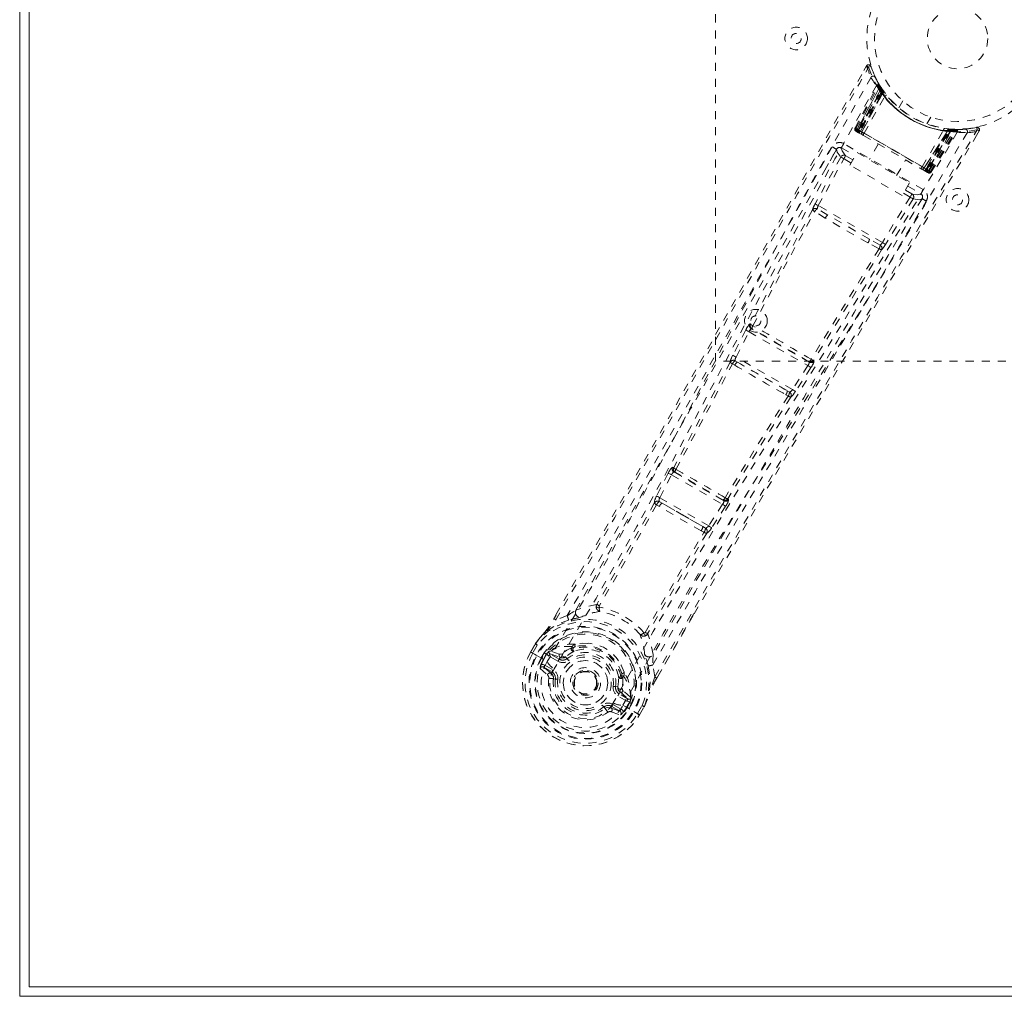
# Model space of a CAD drawing. Header units: inches. Extents: x 7.1 to 78.6, y 28.2 to 51.9.
# Tile 1 of 6: x 7.1 to 19.3, y 28.2 to 40.3. Entities that reach past the tile are written whole.
import ezdxf

# ---------------------------------------------------------------- set-up
doc = ezdxf.new("R2010")
doc.units = ezdxf.units.IN
doc.header["$MEASUREMENT"] = 0
doc.linetypes.add('SLD-Dashed', pattern=[0.075, 0.05, -0.025])
doc.linetypes.add('SLD-Solid', pattern=[0])

msp = doc.modelspace()

# ---------------------------------------------------------------- linework, layer by layer
at = {"color": 7, "linetype": 'SLD-Solid', "lineweight": 15}
for p, q in [((7.074, 28.199), (7.074, 51.949)), ((7.192, 28.317), (7.192, 51.831)), ((7.192, 51.831), (7.192, 28.317)), ((78.456, 28.317), (7.192, 28.317)), ((7.192, 28.317), (78.456, 28.317)), ((78.574, 28.199), (7.074, 28.199))]:
    msp.add_line(p, q, dxfattribs=at)
at = {"color": 7, "linetype": 'SLD-Dashed', "lineweight": 0}
for p, q in [((15.699, 36.074), (15.699, 44.074)), ((17.571, 39.734), (17.538, 39.675)), ((17.597, 39.719), (17.625, 39.728)), ((17.643, 39.677), (17.624, 39.728)), ((17.428, 38.965), (17.712, 39.5)), ((17.439, 38.958), (17.72, 39.486)), ((17.455, 38.949), (17.731, 39.467)), ((17.733, 39.47), (17.456, 38.945)), ((17.74, 39.428), (17.462, 38.945)), ((17.72, 39.515), (17.712, 39.528)), ((17.72, 39.486), (17.712, 39.5)), ((17.722, 39.508), (17.715, 39.521)), ((17.759, 39.452), (17.73, 39.497)), ((17.772, 39.402), (17.731, 39.467)), ((17.74, 39.428), (17.764, 39.444)), ((17.745, 39.421), (17.74, 39.428)), ((17.745, 39.421), (17.768, 39.437)), ((17.748, 39.469), (17.764, 39.444)), ((17.748, 39.415), (17.772, 39.432)), ((17.753, 39.409), (17.776, 39.426)), ((17.771, 39.433), (17.762, 39.447)), ((17.764, 39.444), (17.768, 39.437)), ((17.771, 39.433), (17.771, 39.433)), ((17.468, 38.942), (17.745, 39.421)), ((17.473, 38.939), (17.748, 39.415)), ((17.753, 39.409), (17.479, 38.935)), ((17.76, 39.399), (17.489, 38.929)), ((17.495, 38.926), (17.764, 39.393)), ((17.513, 38.916), (17.772, 39.402)), ((17.773, 39.402), (17.514, 38.915)), ((17.54, 38.9), (17.797, 39.354)), ((17.748, 39.415), (17.753, 39.409)), ((17.76, 39.399), (17.783, 39.416)), ((17.764, 39.393), (17.76, 39.399)), ((17.764, 39.393), (17.787, 39.41)), ((17.772, 39.402), (17.773, 39.402)), ((17.783, 39.416), (17.787, 39.41)), ((18.02, 39.299), (17.972, 39.215)), ((18.318, 39.015), (18.367, 39.099)), ((17.428, 38.965), (17.439, 38.958)), ((17.455, 38.949), (17.513, 38.916)), ((17.462, 38.945), (17.468, 38.942)), ((18.333, 38.442), (17.468, 38.942)), ((17.479, 38.935), (17.473, 38.939)), ((17.479, 38.935), (18.322, 38.449)), ((18.287, 38.469), (18.579, 38.936)), ((18.58, 38.936), (18.288, 38.468)), ((18.342, 38.433), (18.658, 38.936)), ((18.579, 38.953), (18.586, 38.952)), ((18.579, 38.936), (18.58, 38.936)), ((18.657, 38.933), (18.58, 38.936)), ((18.586, 38.952), (18.583, 38.924)), ((18.598, 38.951), (18.596, 38.922)), ((18.607, 38.95), (18.599, 38.951)), ((18.606, 38.951), (18.603, 38.922)), ((18.615, 38.95), (18.606, 38.951)), ((18.608, 38.95), (18.607, 38.95)), ((18.683, 38.947), (18.608, 38.95)), ((18.612, 38.95), (18.61, 38.921)), ((18.612, 38.95), (18.62, 38.949)), ((18.62, 38.949), (18.618, 38.921)), ((18.62, 38.949), (18.63, 38.949)), ((18.719, 38.947), (18.704, 38.947)), ((18.936, 38.97), (18.883, 38.962)), ((18.968, 38.927), (18.942, 38.943)), ((17.448, 38.92), (17.454, 38.916)), ((17.459, 38.913), (17.465, 38.91)), ((17.467, 38.909), (17.514, 38.882)), ((17.475, 38.904), (17.481, 38.901)), ((17.514, 38.882), (17.481, 38.901)), ((17.489, 38.929), (17.495, 38.926)), ((18.307, 38.458), (17.495, 38.926)), ((17.514, 38.915), (17.513, 38.916)), ((17.532, 38.871), (17.525, 38.875)), ((18.261, 38.484), (18.525, 38.933)), ((18.576, 38.924), (18.307, 38.458)), ((18.312, 38.455), (18.583, 38.924)), ((18.322, 38.449), (18.596, 38.922)), ((18.603, 38.922), (18.328, 38.445)), ((18.61, 38.921), (18.333, 38.442)), ((18.339, 38.439), (18.618, 38.921)), ((18.346, 38.435), (18.657, 38.933)), ((18.362, 38.426), (18.678, 38.933)), ((18.373, 38.419), (18.694, 38.933)), ((18.583, 38.924), (18.576, 38.924)), ((18.596, 38.922), (18.603, 38.922)), ((18.618, 38.921), (18.61, 38.921)), ((18.694, 38.933), (18.678, 38.933)), ((18.933, 38.87), (18.968, 38.927)), ((18.934, 38.873), (18.967, 38.928)), ((18.934, 38.87), (18.968, 38.927)), ((17.197, 38.698), (17.056, 38.448)), ((17.203, 38.707), (17.198, 38.7)), ((17.26, 38.717), (17.431, 38.619)), ((18.273, 38.202), (17.29, 38.77)), ((17.717, 38.764), (17.606, 38.572)), ((17.251, 38.604), (16.934, 38.023)), ((16.973, 38.002), (17.29, 38.582)), ((17.38, 38.53), (17.29, 38.582)), ((17.402, 38.569), (17.312, 38.621)), ((17.364, 38.503), (17.454, 38.659)), ((17.454, 38.659), (18.104, 38.284)), ((17.944, 38.377), (18.055, 38.569)), ((18.014, 38.128), (17.364, 38.503)), ((18.259, 38.452), (18.306, 38.425)), ((18.292, 38.433), (18.259, 38.452)), ((18.288, 38.468), (18.287, 38.469)), ((18.288, 38.468), (18.346, 38.435)), ((18.307, 38.458), (18.312, 38.455)), ((18.328, 38.445), (18.322, 38.449)), ((18.292, 38.433), (18.297, 38.43)), ((18.307, 38.424), (18.313, 38.42)), ((18.318, 38.417), (18.325, 38.414)), ((18.333, 38.442), (18.339, 38.439)), ((18.362, 38.426), (18.373, 38.419)), ((18.104, 38.284), (18.014, 38.128)), ((18.081, 38.244), (18.243, 38.15)), ((18.111, 38.108), (17.767, 37.544)), ((18.149, 38.085), (17.805, 37.52)), ((18.111, 38.108), (18.029, 38.155)), ((18.133, 38.147), (18.052, 38.194)), ((18.111, 37.839), (18.258, 38.086)), ((18.259, 38.088), (18.262, 38.096)), ((17.091, 37.884), (16.959, 37.963)), ((17.767, 37.544), (16.973, 38.002)), ((17.06, 37.846), (16.928, 37.93)), ((17.606, 37.587), (17.091, 37.884)), ((17.727, 37.468), (17.588, 37.541)), ((17.74, 37.512), (17.606, 37.587)), ((16.134, 36.533), (16.125, 36.534)), ((16.075, 36.46), (15.913, 36.146)), ((15.953, 36.125), (16.114, 36.439)), ((16.114, 36.439), (16.843, 36.019)), ((16.142, 36.475), (16.151, 36.474)), ((16.86, 36.061), (16.142, 36.475)), ((21.699, 36.074), (15.699, 36.074)), ((15.909, 36.04), (15.937, 36.023)), ((15.971, 36.063), (15.944, 36.079)), ((16.652, 35.722), (15.953, 36.125)), ((15.971, 36.063), (16.589, 35.706)), ((16.843, 36.019), (16.652, 35.722)), ((16.854, 36.068), (16.86, 36.061)), ((16.92, 36.075), (16.914, 36.082)), ((16.88, 35.994), (16.689, 35.698)), ((16.571, 35.657), (16.599, 35.641)), ((16.589, 35.706), (16.616, 35.691)), ((15.113, 34.685), (14.969, 34.402)), ((15.008, 34.381), (15.153, 34.664)), ((15.153, 34.664), (15.787, 34.299)), ((15.181, 34.755), (15.166, 34.758)), ((15.183, 34.699), (15.198, 34.696)), ((15.801, 34.342), (15.183, 34.699)), ((15.036, 34.314), (15.002, 34.334)), ((15.614, 34.032), (15.008, 34.381)), ((15.036, 34.314), (15.541, 34.022)), ((15.787, 34.299), (15.614, 34.032)), ((15.791, 34.353), (15.801, 34.342)), ((15.851, 34.368), (15.861, 34.357)), ((14.968, 34.292), (15.003, 34.271)), ((15.824, 34.274), (15.651, 34.008)), ((15.521, 33.972), (15.556, 33.952)), ((15.575, 34.003), (15.541, 34.022)), ((14.258, 33.038), (14.258, 33.038)), ((13.694, 32.88), (13.72, 32.927)), ((13.722, 32.926), (13.695, 32.88)), ((13.861, 32.919), (13.72, 32.867)), ((15.432, 32.944), (14.97, 32.144)), ((14.971, 32.143), (15.435, 32.942)), ((14.826, 32.711), (14.826, 32.711)), ((13.407, 32.467), (13.465, 32.568)), ((13.466, 32.568), (13.407, 32.466)), ((13.407, 32.467), (13.41, 32.465)), ((13.41, 32.465), (13.456, 32.439)), ((13.49, 32.553), (13.433, 32.455)), ((13.467, 32.572), (13.465, 32.568)), ((13.638, 32.476), (13.633, 32.473)), ((13.638, 32.476), (13.653, 32.48)), ((13.653, 32.48), (13.653, 32.48)), ((13.653, 32.48), (13.653, 32.48)), ((13.762, 32.441), (13.653, 32.48)), ((13.921, 32.535), (13.912, 32.52)), ((13.938, 32.519), (13.929, 32.503)), ((13.942, 32.556), (13.96, 32.566)), ((13.456, 32.439), (13.476, 32.428)), ((13.476, 32.428), (13.613, 32.349)), ((13.539, 32.394), (13.574, 32.456)), ((13.539, 32.394), (13.539, 32.394)), ((13.599, 32.44), (13.565, 32.379)), ((13.569, 32.377), (13.565, 32.379)), ((13.609, 32.445), (13.569, 32.377)), ((13.599, 32.44), (13.574, 32.456)), ((13.574, 32.456), (13.574, 32.456)), ((13.6, 32.44), (13.614, 32.454)), ((13.614, 32.454), (13.609, 32.445)), ((13.746, 32.353), (13.633, 32.418)), ((13.648, 32.444), (13.773, 32.401)), ((13.761, 32.379), (13.648, 32.444)), ((13.773, 32.401), (13.761, 32.379)), ((13.841, 32.409), (13.859, 32.385)), ((13.525, 32.264), (13.616, 32.184)), ((13.66, 32.204), (13.569, 32.28)), ((13.569, 32.28), (13.67, 32.222)), ((13.584, 32.306), (13.685, 32.247)), ((13.66, 32.204), (13.67, 32.222)), ((13.697, 32.257), (13.698, 32.259)), ((14.946, 32.159), (14.92, 32.307)), ((13.69, 32.136), (13.69, 32.145)), ((13.714, 32.133), (13.69, 32.136)), ((13.947, 32.157), (13.951, 32.164)), ((13.951, 32.164), (13.96, 32.177)), ((14.526, 32.158), (14.535, 32.174)), ((14.559, 32.167), (14.55, 32.151)), ((14.565, 32.216), (14.567, 32.196)), ((14.46, 32.039), (14.489, 32.035)), ((14.645, 31.907), (14.556, 31.983)), ((14.601, 31.859), (14.488, 31.924)), ((14.516, 31.972), (14.503, 31.95)), ((14.616, 31.885), (14.503, 31.95)), ((14.516, 31.972), (14.616, 31.885)), ((14.641, 31.86), (14.637, 31.851)), ((14.637, 31.841), (14.641, 31.86)), ((14.645, 31.907), (14.648, 31.893)), ((14.648, 31.892), (14.648, 31.893)), ((14.648, 31.892), (14.648, 31.893)), ((14.649, 31.886), (14.648, 31.892)), ((14.329, 31.767), (14.314, 31.787)), ((14.329, 31.767), (14.365, 31.72)), ((14.402, 31.775), (14.412, 31.793)), ((14.513, 31.735), (14.402, 31.775)), ((14.412, 31.793), (14.513, 31.735)), ((14.427, 31.819), (14.528, 31.76)), ((14.431, 31.836), (14.43, 31.834)), ((14.551, 31.808), (14.688, 31.729)), ((14.637, 31.851), (14.597, 31.783)), ((14.597, 31.783), (14.602, 31.781)), ((14.602, 31.781), (14.637, 31.841)), ((14.663, 31.827), (14.628, 31.766)), ((14.663, 31.827), (14.637, 31.841)), ((14.663, 31.827), (14.663, 31.827)), ((14.732, 31.705), (14.789, 31.803)), ((14.756, 31.688), (14.814, 31.789)), ((14.757, 31.688), (14.815, 31.789)), ((14.815, 31.789), (14.817, 31.792)), ((14.407, 31.727), (14.521, 31.688)), ((14.688, 31.729), (14.708, 31.717)), ((14.708, 31.717), (14.753, 31.69)), ((14.753, 31.69), (14.757, 31.688))]:
    msp.add_line(p, q, dxfattribs=at)
at = {"color": 7, "linetype": 'SLD-Dashed', "lineweight": 0, "flags": 128}
for points in [[(13.72, 32.927), (14.998, 35.156), (16.287, 37.443), (17.571, 39.734)], [(13.72, 32.867), (14.451, 34.135), (15.18, 35.416), (15.891, 36.677), (16.012, 36.892), (16.139, 37.117), (16.244, 37.305), (16.356, 37.505), (16.478, 37.723), (16.611, 37.96), (16.717, 38.15), (16.846, 38.379), (17.004, 38.661), (17.107, 38.845), (17.233, 39.07), (17.361, 39.299), (17.483, 39.515), (17.597, 39.719)], [(17.571, 39.734), (17.571, 39.733), (17.573, 39.733), (17.579, 39.73), (17.587, 39.725), (17.592, 39.722), (17.597, 39.719)], [(17.623, 39.727), (17.618, 39.734), (17.613, 39.74), (17.606, 39.745), (17.598, 39.747), (17.591, 39.748), (17.583, 39.746), (17.577, 39.742), (17.572, 39.736)], [(17.627, 39.593), (17.11, 38.683), (16.604, 37.768), (16.109, 36.851), (15.62, 35.935), (15.133, 35.022), (14.64, 34.118), (14.134, 33.226), (13.614, 32.349)], [(17.693, 39.491), (17.179, 38.581), (16.676, 37.667), (16.183, 36.751), (15.698, 35.836), (15.214, 34.924), (14.723, 34.022), (14.219, 33.133), (13.698, 32.26)], [(17.716, 39.518), (17.716, 39.505), (17.713, 39.491)], [(17.734, 39.475), (17.732, 39.469), (17.731, 39.467)], [(14.946, 32.159), (15.68, 33.428), (16.424, 34.698), (17.16, 35.944), (17.273, 36.134), (17.39, 36.332), (17.494, 36.506), (17.595, 36.677), (17.705, 36.863), (17.782, 36.992), (17.862, 37.126), (17.942, 37.261), (18.002, 37.362), (18.074, 37.482), (18.157, 37.622), (18.326, 37.907), (18.431, 38.083), (18.561, 38.302), (18.695, 38.527), (18.822, 38.74), (18.942, 38.943)], [(17.462, 38.945), (17.449, 38.953), (17.438, 38.959), (17.43, 38.963), (17.428, 38.965)], [(17.439, 38.958), (17.442, 38.956), (17.45, 38.952), (17.461, 38.946), (17.473, 38.939)], [(17.455, 38.949), (17.453, 38.943), (17.452, 38.941)], [(17.489, 38.929), (17.482, 38.933), (17.476, 38.937), (17.47, 38.941), (17.464, 38.944), (17.46, 38.946), (17.457, 38.948), (17.455, 38.949), (17.455, 38.949)], [(18.576, 38.924), (18.577, 38.935), (18.578, 38.945), (18.579, 38.951), (18.579, 38.953)], [(18.936, 38.972), (18.893, 38.964), (18.883, 38.962)], [(18.965, 38.928), (18.967, 38.936), (18.968, 38.944), (18.967, 38.953), (18.964, 38.96), (18.959, 38.966), (18.953, 38.97), (18.946, 38.972), (18.938, 38.972)], [(18.696, 38.912), (18.166, 38.012), (17.626, 37.119), (17.079, 36.235), (16.528, 35.357), (15.982, 34.482), (15.446, 33.606), (14.928, 32.724), (14.431, 31.836)], [(18.818, 38.906), (18.288, 38.003), (17.749, 37.107), (17.202, 36.22), (16.653, 35.338), (16.106, 34.46), (15.57, 33.581), (15.05, 32.697), (14.551, 31.808)], [(15.435, 32.942), (16.29, 34.411), (17.626, 36.67), (18.934, 38.87)], [(17.451, 38.918), (17.452, 38.918), (17.454, 38.917), (17.456, 38.915), (17.459, 38.913)], [(17.466, 38.909), (17.467, 38.909), (17.468, 38.908)], [(17.514, 38.915), (17.517, 38.913), (17.523, 38.91), (17.531, 38.906), (17.54, 38.9)], [(17.532, 38.871), (17.708, 38.77), (17.886, 38.667), (18.064, 38.564), (18.24, 38.463)], [(17.54, 38.9), (17.719, 38.797), (17.901, 38.692), (18.082, 38.587), (18.261, 38.484)], [(17.146, 38.73), (17.08, 38.612), (16.995, 38.461), (16.893, 38.279), (16.774, 38.065), (16.652, 37.848), (16.545, 37.657), (16.47, 37.522), (16.402, 37.402), (16.343, 37.296), (16.267, 37.161), (16.187, 37.019), (16.111, 36.882), (15.713, 36.173), (15.311, 35.46), (14.832, 34.613), (14.342, 33.754), (13.861, 32.919)], [(17.198, 38.7), (17.205, 38.663), (17.251, 38.604)], [(17.29, 38.77), (17.279, 38.75), (17.269, 38.733), (17.262, 38.722), (17.26, 38.717)], [(17.312, 38.621), (17.267, 38.681), (17.26, 38.717)], [(17.29, 38.582), (17.276, 38.59), (17.264, 38.597), (17.255, 38.602), (17.251, 38.604)], [(17.312, 38.621), (17.312, 38.62), (17.31, 38.618), (17.308, 38.614), (17.306, 38.609), (17.302, 38.603), (17.298, 38.597), (17.294, 38.59), (17.29, 38.582)], [(18.24, 38.463), (18.243, 38.461), (18.245, 38.46), (18.246, 38.459), (18.247, 38.459)], [(18.261, 38.484), (18.271, 38.478), (18.279, 38.474), (18.284, 38.47), (18.287, 38.469)], [(18.346, 38.435), (18.346, 38.435), (18.344, 38.436), (18.341, 38.438), (18.337, 38.44), (18.332, 38.443), (18.326, 38.447), (18.319, 38.451), (18.312, 38.455)], [(18.313, 38.42), (18.316, 38.419), (18.319, 38.417), (18.321, 38.416), (18.321, 38.416)], [(18.328, 38.445), (18.341, 38.438), (18.351, 38.432), (18.359, 38.427), (18.362, 38.426)], [(18.373, 38.419), (18.371, 38.42), (18.364, 38.425), (18.353, 38.431), (18.339, 38.439)], [(18.243, 38.15), (18.246, 38.154), (18.252, 38.166), (18.262, 38.182), (18.273, 38.202)], [(18.133, 38.147), (18.133, 38.146), (18.131, 38.144), (18.129, 38.14), (18.127, 38.135), (18.123, 38.129), (18.119, 38.123), (18.115, 38.116), (18.111, 38.108)], [(18.149, 38.085), (18.145, 38.088), (18.137, 38.093), (18.125, 38.1), (18.111, 38.108)], [(18.243, 38.15), (18.208, 38.137), (18.133, 38.147)], [(18.149, 38.085), (18.224, 38.075), (18.259, 38.088)], [(14.92, 32.307), (15.181, 32.757), (15.449, 33.218), (15.724, 33.689), (15.984, 34.133), (16.253, 34.59), (16.533, 35.065), (16.783, 35.486), (16.914, 35.708), (17.053, 35.942), (17.2, 36.19), (17.356, 36.452), (17.496, 36.689), (17.62, 36.896), (17.717, 37.06), (17.827, 37.244), (17.951, 37.452), (18.066, 37.645), (18.164, 37.811), (18.246, 37.948), (18.311, 38.057)], [(16.973, 38.002), (16.959, 38.009), (16.947, 38.016), (16.938, 38.021), (16.934, 38.023)], [(16.9, 37.948), (16.514, 37.241), (16.134, 36.533)], [(16.162, 36.513), (16.542, 37.221), (16.928, 37.93)], [(17.588, 37.541), (17.324, 37.693), (17.06, 37.846)], [(17.606, 37.587), (17.348, 37.735), (17.091, 37.884)], [(17.805, 37.52), (17.801, 37.523), (17.792, 37.528), (17.78, 37.536), (17.767, 37.544)], [(17.727, 37.468), (17.306, 36.78), (16.883, 36.096)], [(17.757, 37.453), (17.337, 36.766), (16.914, 36.082)], [(16.114, 36.439), (16.101, 36.446), (16.088, 36.453), (16.079, 36.458), (16.075, 36.46)], [(15.913, 36.146), (15.899, 36.117), (15.898, 36.115)], [(15.953, 36.125), (15.939, 36.132), (15.926, 36.139), (15.917, 36.144), (15.913, 36.146)], [(15.881, 36.061), (15.532, 35.406), (15.181, 34.755)], [(15.209, 34.732), (15.56, 35.384), (15.909, 36.04)], [(16.88, 35.994), (16.876, 35.997), (16.868, 36.003), (16.856, 36.01), (16.843, 36.019)], [(16.599, 35.641), (16.206, 35.011), (15.817, 34.381)], [(16.689, 35.698), (16.685, 35.7), (16.677, 35.706), (16.665, 35.713), (16.652, 35.722)], [(16.689, 35.698), (16.671, 35.671), (16.67, 35.669)], [(16.631, 35.628), (16.239, 34.997), (15.851, 34.368)], [(15.153, 34.664), (15.14, 34.671), (15.127, 34.678), (15.118, 34.682), (15.113, 34.685)], [(15.153, 34.664), (15.157, 34.672), (15.161, 34.679), (15.165, 34.686), (15.169, 34.691), (15.177, 34.698), (15.183, 34.699)], [(14.94, 34.315), (14.589, 33.686), (14.231, 33.063)], [(15.008, 34.381), (14.995, 34.388), (14.983, 34.395), (14.973, 34.399), (14.969, 34.402)], [(15.541, 34.022), (15.288, 34.167), (15.036, 34.314)], [(15.801, 34.342), (15.803, 34.336), (15.801, 34.326), (15.799, 34.32), (15.796, 34.313), (15.791, 34.306), (15.787, 34.299)], [(15.824, 34.274), (15.82, 34.277), (15.811, 34.283), (15.799, 34.291), (15.787, 34.299)], [(14.968, 34.292), (14.617, 33.662), (14.258, 33.038)], [(15.521, 33.972), (15.261, 34.12), (15.003, 34.271)], [(14.826, 32.711), (15.186, 33.333), (15.556, 33.952)], [(15.59, 33.94), (15.221, 33.321), (14.86, 32.7)], [(15.575, 34.003), (15.576, 34.003), (15.579, 34.003), (15.583, 34.004), (15.592, 34.01), (15.603, 34.019), (15.614, 34.032)], [(15.651, 34.008), (15.647, 34.011), (15.638, 34.016), (15.626, 34.024), (15.614, 34.032)], [(14.225, 33.057), (14.094, 33.031), (13.969, 32.987)], [(14.225, 33.057), (14.222, 33.047), (14.221, 33.037), (14.223, 33.029), (14.228, 33.022), (14.235, 33.018), (14.244, 33.017), (14.253, 33.019), (14.261, 33.024)], [(13.878, 32.864), (13.729, 32.807), (13.584, 32.713)], [(13.72, 32.867), (13.715, 32.87), (13.71, 32.873), (13.705, 32.875), (13.7, 32.878), (13.697, 32.879), (13.695, 32.88), (13.694, 32.88), (13.694, 32.88)], [(14.025, 32.898), (14.017, 32.895), (14.005, 32.892)], [(13.584, 32.713), (13.529, 32.652), (13.467, 32.572)], [(13.584, 32.713), (13.579, 32.709), (13.577, 32.704)], [(13.465, 32.568), (13.524, 32.646), (13.577, 32.704)], [(14.811, 32.706), (14.811, 32.696), (14.814, 32.687), (14.819, 32.68), (14.826, 32.677), (14.835, 32.676), (14.843, 32.678), (14.851, 32.683), (14.858, 32.691)], [(14.926, 32.435), (14.901, 32.565), (14.858, 32.691)], [(13.433, 32.455), (13.428, 32.457), (13.422, 32.46), (13.417, 32.463), (13.413, 32.465), (13.41, 32.466), (13.408, 32.467), (13.407, 32.468), (13.407, 32.467)], [(13.465, 32.568), (13.465, 32.568), (13.465, 32.568), (13.468, 32.567), (13.471, 32.565), (13.475, 32.562), (13.48, 32.56), (13.485, 32.557), (13.49, 32.553)], [(13.467, 32.572), (13.468, 32.571), (13.469, 32.57), (13.472, 32.568), (13.475, 32.566), (13.478, 32.563), (13.482, 32.56), (13.486, 32.557), (13.49, 32.553)], [(13.912, 32.52), (13.857, 32.49), (13.797, 32.447)], [(13.947, 32.478), (13.897, 32.45), (13.841, 32.409)], [(14.118, 32.575), (14.054, 32.579), (13.96, 32.566)], [(13.565, 32.379), (13.562, 32.381), (13.556, 32.384), (13.548, 32.389), (13.539, 32.394)], [(13.599, 32.44), (13.6, 32.44), (13.6, 32.44)], [(13.633, 32.418), (13.619, 32.43), (13.609, 32.445)], [(13.648, 32.444), (13.648, 32.444), (13.647, 32.442), (13.646, 32.44), (13.644, 32.436), (13.641, 32.432), (13.639, 32.428), (13.636, 32.423), (13.633, 32.418)], [(13.746, 32.353), (13.749, 32.358), (13.751, 32.363), (13.754, 32.367), (13.756, 32.371), (13.758, 32.374), (13.76, 32.377), (13.76, 32.379), (13.761, 32.379)], [(13.797, 32.447), (13.777, 32.439), (13.762, 32.441)], [(13.877, 32.361), (13.874, 32.366), (13.871, 32.37), (13.867, 32.375), (13.865, 32.378), (13.862, 32.381), (13.861, 32.383), (13.86, 32.385), (13.859, 32.385)], [(14.565, 32.216), (14.53, 32.304), (14.495, 32.358)], [(14.826, 32.418), (14.822, 32.431), (14.821, 32.439)], [(13.538, 32.312), (13.562, 32.313), (13.584, 32.306)], [(13.584, 32.306), (13.581, 32.301), (13.578, 32.296), (13.576, 32.292), (13.573, 32.288), (13.572, 32.284), (13.57, 32.282), (13.569, 32.28), (13.569, 32.28)], [(14.43, 31.834), (14.387, 31.771), (14.329, 31.718), (14.261, 31.678), (14.185, 31.653), (14.104, 31.643), (14.022, 31.649), (13.942, 31.67), (13.866, 31.705), (13.798, 31.752), (13.74, 31.811), (13.694, 31.879), (13.662, 31.954), (13.646, 32.033), (13.646, 32.112), (13.663, 32.188), (13.697, 32.257)], [(13.685, 32.247), (13.682, 32.243), (13.679, 32.238), (13.677, 32.233), (13.674, 32.229), (13.673, 32.226), (13.671, 32.224), (13.67, 32.222), (13.67, 32.222)], [(14.114, 32.24), (14.155, 32.227), (14.17, 32.218)], [(14.864, 32.294), (14.889, 32.137), (14.881, 31.964)], [(13.743, 32.129), (13.738, 32.13), (13.732, 32.131), (13.727, 32.132), (13.723, 32.132), (13.719, 32.133), (13.716, 32.133), (13.714, 32.133), (13.714, 32.133)], [(14.489, 32.035), (14.497, 32.104), (14.495, 32.161)], [(14.55, 32.151), (14.552, 32.089), (14.544, 32.016)], [(14.971, 32.143), (14.971, 32.143), (14.971, 32.144), (14.969, 32.145), (14.965, 32.147), (14.961, 32.15), (14.956, 32.153), (14.951, 32.156), (14.946, 32.159)], [(14.43, 32.042), (14.436, 32.042), (14.441, 32.041), (14.446, 32.04), (14.451, 32.04), (14.454, 32.039), (14.457, 32.039), (14.459, 32.039), (14.46, 32.039)], [(14.544, 32.016), (14.547, 31.994), (14.556, 31.983)], [(14.488, 31.924), (14.491, 31.929), (14.494, 31.934), (14.497, 31.939), (14.499, 31.942), (14.501, 31.946), (14.502, 31.948), (14.503, 31.95), (14.503, 31.95)], [(14.601, 31.859), (14.604, 31.864), (14.607, 31.869), (14.609, 31.874), (14.611, 31.877), (14.613, 31.881), (14.615, 31.883), (14.616, 31.885), (14.616, 31.885)], [(14.637, 31.851), (14.618, 31.853), (14.601, 31.859)], [(14.815, 31.789), (14.853, 31.879), (14.877, 31.953)], [(14.817, 31.792), (14.852, 31.876), (14.881, 31.964)], [(14.877, 31.953), (14.88, 31.958), (14.881, 31.964)], [(14.296, 31.81), (14.299, 31.806), (14.303, 31.801), (14.306, 31.797), (14.309, 31.794), (14.311, 31.791), (14.313, 31.789), (14.314, 31.787), (14.314, 31.787)], [(14.345, 31.777), (14.336, 31.772), (14.329, 31.767)], [(14.402, 31.775), (14.363, 31.781), (14.345, 31.777)], [(14.427, 31.819), (14.425, 31.814), (14.422, 31.809), (14.419, 31.805), (14.417, 31.801), (14.415, 31.797), (14.414, 31.795), (14.413, 31.793), (14.412, 31.793)], [(14.513, 31.735), (14.514, 31.735), (14.515, 31.737), (14.516, 31.739), (14.518, 31.742), (14.52, 31.746), (14.523, 31.751), (14.525, 31.756), (14.528, 31.76)], [(14.528, 31.76), (14.546, 31.745), (14.557, 31.724)], [(14.637, 31.841), (14.637, 31.841), (14.637, 31.841)], [(14.817, 31.792), (14.816, 31.793), (14.814, 31.793), (14.812, 31.794), (14.808, 31.796), (14.804, 31.797), (14.8, 31.799), (14.795, 31.801), (14.789, 31.803)], [(14.789, 31.803), (14.795, 31.8), (14.8, 31.797), (14.805, 31.794), (14.809, 31.792), (14.812, 31.79), (14.814, 31.789), (14.815, 31.788), (14.815, 31.789)], [(14.757, 31.688), (14.757, 31.688), (14.756, 31.689), (14.755, 31.69), (14.752, 31.692), (14.748, 31.695), (14.743, 31.698), (14.738, 31.701), (14.732, 31.705)]]:
    msp.add_lwpolyline(points, dxfattribs=at)
at = {"color": 7, "linetype": 'SLD-Dashed', "lineweight": 0}
for centre, radius in [((18.699, 40.074), 1.125), ((18.699, 40.074), 1.03), ((18.699, 40.074), 0.375), ((16.699, 40.074), 0.14), ((16.699, 40.074), 0.0625), ((18.699, 38.074), 0.14), ((18.699, 38.074), 0.0625), ((16.199, 36.574), 0.141), ((16.199, 36.574), 0.0625), ((14.087, 32.086), 0.7), ((14.087, 32.086), 0.69), ((14.087, 32.086), 0.623), ((14.087, 32.086), 0.32), ((14.087, 32.086), 0.275), ((14.087, 32.086), 0.188), ((14.087, 32.086), 0.156), ((14.087, 32.086), 0.142), ((14.087, 32.086), 0.14), ((14.087, 32.086), 0.138)]:
    msp.add_circle(centre, radius, dxfattribs=at)
for centre, radius, start, end in [((17.597, 39.719), 0.03, 17.8637, 150.7198), ((18.723, 40.112), 1.212, 198.173, 205.3231), ((18.699, 40.074), 1.158, 197.8705, 282.1289), ((18.695, 40.073), 1.123, 197.9074, 205.3634), ((17.653, 39.578), 0.03, 25.9357, 149.8269), ((18.807, 40.287), 1.37, 210.4501, 215.5689), ((18.699, 40.074), 1.128, 205.3516, 210.4873), ((17.723, 39.459), 0.0429, 84.1661, 133.0238), ((18.714, 40.102), 1.19, 210.8886, 269.1114), ((17.686, 39.514), 0.03, 331.9826, 28.9574), ((18.728, 40.091), 1.161, 208.9738, 209.8307), ((18.491, 39.757), 0.82, 198.2576, 203.6395), ((17.65, 39.492), 0.0714, 1.6397, 28.9275), ((18.72, 40.089), 1.156, 209.9652, 214.0294), ((17.694, 39.5), 0.0299, 331.9028, 29.7227), ((18.696, 40.073), 1.125, 209.7332, 214.7313), ((18.492, 39.754), 0.817, 199.1594, 204.4819), ((18.699, 40.074), 1.128, 210.4891, 269.511), ((17.705, 39.481), 0.0299, 331.8031, 30.7746), ((18.693, 40.07), 1.121, 210.7888, 215.7503), ((17.704, 39.482), 0.03, 346.905, 31.2578), ((18.479, 39.745), 0.798, 200.3572, 205.7091), ((17.747, 39.416), 0.0297, 331.4791, 34.5689), ((17.746, 39.417), 0.0297, 331.4704, 34.5297), ((18.698, 40.073), 1.155, 214.3785, 265.6215), ((18.698, 40.073), 1.155, 215.0797, 264.9204), ((18.698, 40.073), 1.155, 216.0602, 263.9397), ((18.436, 39.708), 0.73, 204.7881, 208.9964), ((17.781, 39.384), 0.0346, 298.9854, 345.1407), ((18.68, 40.042), 1.12, 217.9469, 262.0531), ((17.454, 38.951), 0.03, 151.9983, 239.9931), ((17.502, 38.972), 0.0742, 185.9495, 223.2631), ((17.466, 38.944), 0.03, 151.9678, 239.9717), ((17.482, 38.935), 0.03, 151.9264, 239.9401), ((17.821, 38.729), 0.412, 149.0121, 153.0365), ((17.976, 38.641), 0.584, 149.3914, 152.0423), ((17.845, 38.716), 0.427, 149.0478, 152.9363), ((18.56, 38.934), 0.0345, 134.8518, 181.0225), ((18.513, 39.663), 0.73, 271.0018, 275.2154), ((18.604, 38.921), 0.0297, 85.4277, 148.5223), ((18.605, 38.921), 0.0297, 85.482, 148.5177), ((18.699, 40.074), 1.127, 264.264, 269.1959), ((18.604, 38.81), 0.138, 59.4139, 83.4611), ((18.682, 38.917), 0.0299, 89.2284, 148.1941), ((18.682, 38.919), 0.0273, 87.6489, 152.3054), ((18.699, 40.045), 1.098, 268.6328, 270.2652), ((18.704, 38.917), 0.0299, 90.273, 148.0947), ((18.699, 40.074), 1.128, 269.511, 274.6484), ((18.654, 38.922), 0.0429, 346.9745, 35.8338), ((18.72, 38.917), 0.03, 91.0435, 148.0221), ((18.7, 40.067), 1.12, 274.6278, 282.0881), ((18.792, 38.92), 0.03, 330.1715, 94.0656), ((18.942, 38.943), 0.03, 329.2832, 102.1369), ((18.862, 38.941), 0.0803, 1.4828, 22.9729), ((17.547, 39.056), 0.166, 229.5958, 238.3439), ((17.874, 38.699), 0.448, 149.1026, 152.8072), ((17.878, 38.697), 0.447, 149.0868, 152.8028), ((17.54, 38.901), 0.0299, 151.7962, 239.8164), ((17.54, 38.901), 0.0299, 151.7986, 239.8077), ((17.567, 38.877), 0.0354, 139.2756, 189.1985), ((18.522, 39.729), 0.808, 274.3241, 279.6086), ((18.526, 39.728), 0.809, 275.4922, 280.8668), ((18.527, 39.739), 0.824, 276.3716, 281.7314), ((18.829, 40.275), 1.369, 264.4305, 269.5497), ((18.72, 40.11), 1.209, 274.6689, 281.8403), ((-419.274, 281.598), 499.506, 330.15116, 330.90395), ((17.237, 38.679), 0.105, 60.0052, 150.7368), ((16.377, 37.326), 1.601, 59.1353, 61.2828), ((17.237, 38.682), 0.0423, 58.0394, 143.4296), ((17.29, 38.582), 0.0451, 60.4321, 150.8981), ((18.226, 38.497), 0.0369, 291.8567, 339.663), ((18.262, 38.485), 0.0299, 240.1839, 328.2074), ((18.262, 38.484), 0.0299, 240.1876, 328.2021), ((17.918, 38.674), 0.444, 327.1779, 330.9136), ((17.924, 38.67), 0.444, 327.1781, 330.9135), ((17.951, 38.655), 0.425, 327.0552, 330.9618), ((18.319, 38.458), 0.0356, 232.0655, 320.2958), ((18.321, 38.451), 0.03, 240.0625, 328.0677), ((17.817, 38.733), 0.586, 327.967, 330.6057), ((18.392, 38.566), 0.164, 241.7092, 250.6212), ((17.972, 38.643), 0.413, 326.9684, 330.9842), ((18.336, 38.442), 0.03, 240.0283, 328.0326), ((18.343, 38.487), 0.0742, 256.7382, 294.0524), ((18.348, 38.435), 0.03, 240.004, 328.0056), ((18.221, 38.111), 0.105, 329.262, 59.9945), ((446.838, -218.452), 499.492, 149.09603, 149.84884), ((18.111, 38.108), 0.0451, 329.0354, 59.5735), ((18.223, 38.112), 0.0423, 336.5713, 61.962), ((17.482, 36.693), 1.597, 58.7144, 60.8672), ((17.281, 37.823), 0.401, 150.0776, 161.837), ((16.938, 37.922), 0.0456, 61.7557, 145.824), ((17.021, 37.872), 0.109, 124.2125, 148.3418), ((17.064, 37.949), 0.105, 149.6307, 172.4717), ((16.992, 38.055), 0.141, 229.4714, 243.0528), ((17.142, 37.812), 0.0888, 125.6061, 157.6379), ((17.518, 37.595), 0.0888, 322.3577, 354.402), ((17.629, 37.521), 0.111, 331.7908, 355.6534), ((17.676, 37.596), 0.105, 307.5286, 330.3644), ((17.716, 37.473), 0.0456, 334.1701, 58.2461), ((17.458, 37.721), 0.402, 318.1501, 329.9185), ((17.803, 37.585), 0.139, 236.8582, 250.6149), ((16.269, 36.383), 0.209, 133.5096, 158.4121), ((16.165, 36.514), 0.0451, 152.9183, 239.4073), ((16.174, 36.513), 0.0451, 152.992, 239.3766), ((16.2, 36.595), 0.0911, 223.0102, 244.8321), ((16.206, 36.48), 0.055, 143.1627, 186.33), ((-1.801, 4.568), 36.649, 59.349, 60.6511), ((16.169, 36.425), 0.0563, 118.2404, 165.737), ((0.098, 7.856), 32.813, 59.2908, 60.7092), ((16.017, 36.048), 0.136, 150.7133, 174.7145), ((15.922, 36.039), 0.0456, 61.2557, 151.8222), ((15.944, 36.116), 0.0837, 221.1224, 245.2117), ((15.989, 36.005), 0.0867, 121.6199, 156.5789), ((16.013, 35.993), 0.0814, 121.3056, 158.7563), ((32.654, 64.245), 32.801, 239.3608, 240.6391), ((16.011, 36.09), 0.068, 148.3634, 188.9081), ((32.955, 64.767), 33.353, 239.3869, 240.613), ((16.803, 36.059), 0.0564, 314.2693, 1.7532), ((16.833, 36.118), 0.0546, 293.524, 336.9855), ((16.877, 36.107), 0.0451, 240.6199, 327.0137), ((16.882, 36.1), 0.0451, 240.5948, 327.0797), ((16.717, 36.124), 0.209, 321.5817, 346.4977), ((16.935, 36.171), 0.0908, 235.1468, 257.025), ((16.507, 35.708), 0.0814, 321.2418, 358.6918), ((16.529, 35.693), 0.0869, 323.459, 358.3424), ((16.648, 35.71), 0.0843, 234.8743, 258.794), ((16.592, 35.754), 0.068, 291.1054, 331.6301), ((16.595, 35.654), 0.0424, 10.4337, 60.4307), ((16.553, 35.739), 0.136, 305.3382, 329.2466), ((16.593, 35.651), 0.0448, 327.9318, 12.9071), ((15.267, 34.629), 0.163, 128.1258, 160.2218), ((15.206, 34.738), 0.0451, 153.2248, 239.1412), ((15.221, 34.734), 0.0451, 153.3887, 239.108), ((15.241, 34.8), 0.075, 217.071, 244.8899), ((15.256, 34.698), 0.0578, 144.229, 182.3477), ((-0.802, 6.299), 32.594, 59.398, 60.6018), ((-3.168, 2.2), 37.364, 59.4614, 60.5382), ((15.121, 34.304), 0.181, 147.2168, 176.47), ((14.981, 34.293), 0.0457, 61.8535, 151.7292), ((15, 34.358), 0.073, 215.7525, 244.5933), ((15.063, 34.25), 0.104, 125.9735, 156.1361), ((15.057, 34.351), 0.0575, 147.8227, 197.5887), ((15.096, 34.233), 0.101, 126.5253, 157.7648), ((15.765, 34.404), 0.0574, 297.5041, 335.9274), ((15.813, 34.393), 0.0451, 240.8955, 326.6087), ((15.823, 34.382), 0.0451, 240.8621, 326.7706), ((15.86, 34.442), 0.0749, 235.0968, 262.9436), ((15.699, 34.38), 0.163, 319.7758, 351.8758), ((15.441, 34.033), 0.101, 322.2383, 353.4715), ((15.472, 34.013), 0.104, 323.861, 354.0283), ((15.597, 34.013), 0.0735, 235.5121, 264.1498), ((15.551, 33.964), 0.0457, 328.2743, 58.1425), ((15.49, 34.091), 0.181, 303.5381, 332.772), ((11.048, 37.48), 5.36, 301.6674, 303.0319), ((14.023, 32.959), 0.0608, 152.5712, 272.0035), ((14.403, 32.089), 0.893, 98.8523, 115.0111), ((14.28, 33.03), 0.0608, 154.0454, 256.2247), ((14.219, 33.069), 0.0134, 296.111, 333.2582), ((14.291, 33.101), 0.0708, 212.7166, 242.7143), ((14.27, 33.033), 0.0128, 156.6404, 227.6715), ((14.332, 33.002), 0.0738, 163.2411, 205.0196), ((14.08, 32.075), 0.966, 40.819, 79.1816), ((14.118, 32.14), 0.844, 40.0604, 79.9395), ((14.087, 32.086), 0.787, 338.0937, 141.9063), ((14.087, 32.086), 0.758, 338.0935, 141.9064), ((12.651, 33.448), 1.188, 321.2133, 331.4263), ((10.983, 35.159), 3.571, 316.7486, 320.0554), ((14.309, 33.027), 0.46, 193.6599, 200.8292), ((14.432, 30.72), 2.214, 101.1332, 104.491), ((14.087, 32.086), 0.632, 335.8272, 144.1728), ((14.815, 32.718), 0.0128, 252.3392, 323.3666), ((14.864, 32.77), 0.0709, 237.2845, 267.2786), ((14.087, 32.086), 0.602, 336.0327, 143.9673), ((14.758, 32.757), 0.0738, 274.9777, 316.7594), ((14.808, 32.725), 0.0608, 223.7756, 325.9546), ((13.931, 32.361), 0.893, 4.9903, 21.1462), ((14.872, 32.692), 0.0133, 146.8027, 183.9429), ((14.087, 32.086), 0.78, 150, 329.3038), ((14.087, 32.086), 0.78, 150.7166, 329.2834), ((13.707, 32.384), 0.116, 129.6448, 143.0974), ((13.663, 32.471), 0.0306, 175.4346, 240.9216), ((13.924, 32.075), 0.492, 85.7075, 125.4805), ((13.872, 32.097), 0.441, 83.5935, 119.7437), ((13.939, 32.507), 0.0305, 155.7193, 285.4463), ((13.951, 32.543), 0.0459, 211.1367, 241.688), ((13.962, 32.516), 0.0448, 116.2141, 154.9462), ((13.96, 32.559), 0.046, 211.1958, 241.7108), ((14.081, 32.076), 0.453, 10.4509, 109.5491), ((13.963, 32.509), 0.0348, 189.4009, 242.7305), ((13.967, 32.501), 0.033, 101.6209, 148.1184), ((14.09, 32.092), 0.411, 9.7062, 110.2938), ((13.996, 32.549), 0.0396, 155.1746, 202.8776), ((14.067, 32.052), 0.494, 17.4886, 102.5116), ((14.097, 32.103), 0.473, 32.614, 87.3863), ((14.087, 32.086), 0.75, 150.5684, 329.4315), ((14.087, 32.086), 0.629, 150.6527, 329.3473), ((14.087, 32.086), 0.599, 150.6527, 329.3473), ((14.087, 32.086), 0.593, 150.6711, 157.6091), ((14.079, 32.073), 0.541, 149.3501, 330.6499), ((13.819, 32.458), 0.233, 208.0374, 238.5943), ((13.805, 32.456), 0.119, 239.9988, 307.2273), ((13.789, 32.426), 0.0299, 151.1703, 238.9556), ((13.805, 32.456), 0.089, 240, 307.226), ((13.801, 32.459), 0.0649, 244.9233, 308.6799), ((13.827, 32.436), 0.031, 160.1774, 298.3475), ((14.087, 32.086), 0.275, 0.0001, 179.9999), ((14.087, 32.086), 0.376, 352.774, 127.226), ((14.087, 32.086), 0.346, 352.7739, 127.226), ((14.874, 32.467), 0.0608, 208.0025, 327.4263), ((12.732, 31.703), 2.213, 15.5088, 18.8682), ((20.299, 32.15), 5.381, 176.9707, 178.3296), ((13.729, 32.234), 0.206, 157.6685, 171.6505), ((13.553, 32.254), 0.0299, 58.0478, 162.1077), ((13.625, 32.144), 0.089, 352.774, 60), ((13.625, 32.144), 0.119, 352.7727, 60.0004), ((14.791, 32.749), 0.461, 279.1741, 286.3363), ((13.645, 32.177), 0.0301, 61.4229, 167.6525), ((13.586, 32.15), 0.0455, 352.4929, 48.6818), ((14.087, 32.086), 0.459, 172.774, 307.226), ((13.846, 33.605), 1.477, 261.6231, 263.9256), ((13.619, 32.145), 0.0715, 359.6369, 55.2006), ((14.087, 32.086), 0.4, 172.774, 307.226), ((14.087, 32.086), 0.376, 172.774, 307.226), ((14.087, 32.086), 0.346, 172.774, 307.226), ((14.525, 32.169), 0.0305, 194.5506, 324.2832), ((14.514, 32.19), 0.0347, 237.266, 290.6047), ((14.551, 32.197), 0.0459, 238.3081, 268.8642), ((14.506, 32.19), 0.033, 331.8898, 18.3785), ((14.56, 32.213), 0.046, 238.2933, 268.8097), ((14.533, 32.239), 0.0396, 277.1237, 324.8233), ((14.522, 32.193), 0.0449, 325.0873, 3.9398), ((14.204, 31.906), 0.441, 0.2269, 36.427), ((14.151, 31.937), 0.499, 354.8891, 33.9925), ((15.983, 31.524), 1.187, 148.5697, 158.792), ((18.301, 30.935), 3.571, 159.9446, 163.2509), ((14.087, 32.086), 0.275, 180.0001, 359.9999), ((14.548, 32.027), 0.119, 172.7762, 239.9985), ((14.548, 32.027), 0.089, 172.774, 240), ((14.553, 32.025), 0.0649, 171.3171, 235.0783), ((14.52, 32.036), 0.031, 181.5715, 319.9021), ((14.53, 31.998), 0.0299, 241.1001, 328.7758), ((14.632, 31.912), 0.0306, 239.0713, 304.5755), ((14.564, 31.897), 0.0862, 334.5568, 352.7031), ((14.368, 31.716), 0.119, 60.0003, 127.2257), ((14.368, 31.716), 0.089, 60, 127.226), ((14.387, 31.749), 0.0301, 312.3503, 58.575), ((14.541, 32.029), 0.221, 240.3104, 272.5183), ((14.499, 31.708), 0.0299, 317.8916, 61.9513), ((14.087, 32.086), 0.593, 322.3909, 329.3289), ((14.084, 30.878), 1.041, 58.5316, 60.1626), ((14.789, 31.803), 0.03, 330.0028, 335.051), ((14.392, 31.684), 0.0453, 71.2473, 127.5771), ((14.394, 31.85), 0.206, 308.338, 322.3431)]:
    msp.add_arc(centre, radius, start, end, dxfattribs=at)

doc.saveas('drawing.dxf')
